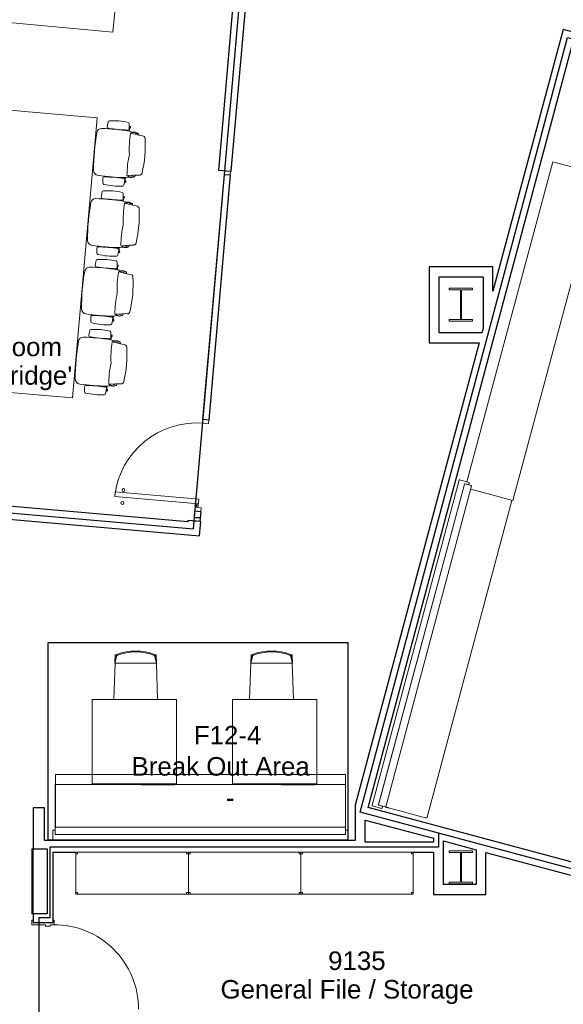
# Model space of a CAD drawing. Header units: inches. Extents: x -1 to 4727, y -3 to 1727.
# Tile 154 of 163: x 4154 to 4386, y 924 to 1344. Entities that reach past the tile are written whole.
import ezdxf

# ---------------------------------------------------------------- set-up
doc = ezdxf.new("R2010")
doc.units = ezdxf.units.IN
doc.header["$LTSCALE"] = 42
doc.header["$MEASUREMENT"] = 0
doc.layers.get('0').update_dxf_attribs({"linetype": 'CONTINUOUS'})
for name, color, linetype in [('I-DOOR', 9, 'CONTINUOUS'), ('I-EQPM', 8, 'CONTINUOUS'), ('I-FURN', 8, 'CONTINUOUS'), ('I-FURN-CHAR', 9, 'CONTINUOUS'), ('I-FURN-CONF', 9, 'CONTINUOUS'), ('I-FURN-FILE', 9, 'CONTINUOUS'), ('I-GLAZ', 8, 'CONTINUOUS'), ('I-WALL', 8, 'CONTINUOUS'), ('Room Names & IDs', 7, 'CONTINUOUS'), ('S-COLS', 7, 'CONTINUOUS'), ('triLabelLayer', 7, 'CONTINUOUS'), ('triSpaceLayer', 7, 'CONTINUOUS')]:
    doc.layers.add(name, color=color, linetype=linetype)
doc.styles.add('PDF Helvetica', font='Helvetica.ttf')
doc.styles.get("Standard").update_dxf_attribs({"font": 'romans.shx'})

# ---------------------------------------------------------------- blocks, each defined once
blk = doc.blocks.new('Rectangular Mullion - IOC - Typical-7565934-FURNITURE PLAN - FLOOR 09 - EAST')
at = {"lineweight": 18}
for p, q in [((-0.78125, 1.25), (0.78125, 1.25)), ((-0.78125, -1.25), (-0.78125, 1.25)), ((0.78125, 1.25), (0.78125, -1.25)), ((0.78125, -1.25), (-0.78125, -1.25))]:
    blk.add_line(p, q, dxfattribs=at)
blk = doc.blocks.new('Rectangular Mullion - IOC - Typical-7565959-FURNITURE PLAN - FLOOR 09 - EAST')
at = {"lineweight": 18}
for p, q in [((-1.5625, 1.25), (0, 1.25)), ((-1.5625, -1.25), (-1.5625, 1.25)), ((0, 1.25), (0, -1.25)), ((0, -1.25), (-1.5625, -1.25))]:
    blk.add_line(p, q, dxfattribs=at)
blk = doc.blocks.new('Community Table - Cisco 10_ x 5_ _BAR HEIGHT_-2740604-FURNITURE PLAN - FLOOR 09 - EAST')
at = {"lineweight": 9}
for p, q in [((30, 60), (-30, 60)), ((-30, 60), (-30, -60)), ((30, -60), (30, 60)), ((-30, -60), (30, -60))]:
    blk.add_line(p, q, dxfattribs=at)
blk = doc.blocks.new('Credenza - Generic - 12_ Credenza-2908344-FURNITURE PLAN - FLOOR 09 - EAST')
at = {"lineweight": 9}
for p, q in [((72, 19), (-69.33, 19)), ((72, 19), (-69.33, 19)), ((72, -2), (72, 19)), ((72, -2), (72, 19)), ((-72, 16.63), (-72, -2)), ((-72, 16.63), (-72, -2)), ((-72, -2), (72, -2)), ((-72, -2), (72, -2))]:
    blk.add_line(p, q, dxfattribs=at)
blk = doc.blocks.new('Banquette - Single - Upholstered Only - 12_ Bench-3495639-FURNITURE PLAN - FLOOR 09 - EAST')
at = {"lineweight": 9}
for p, q in [((-72, 23.75), (-72, 19.75)), ((71.75, 24), (-71.75, 24)), ((-71, 21.23), (-71, 18.34)), ((-71, 19.75), (-71, 21.11)), ((70.83, 21.36), (-70.87, 21.36)), ((-70.75, 21.36), (70.75, 21.36)), ((71, 18.36), (71, 21.2)), ((71, 21.11), (71, 19.75)), ((72, 19.75), (72, 23.75)), ((-71.75, 19.5), (-71.25, 19.5)), ((-70.88, 18.22), (70.85, 18.22)), ((71.25, 19.5), (71.75, 19.5)), ((-71, 0.57), (-71, 0.5)), ((-71, 0.54), (-71, 0.57)), ((-71, 0.5), (-71, 0.54)), ((-71, 0.37), (-71, 0.45)), ((-70.62, 0), (69.33, 0))]:
    blk.add_line(p, q, dxfattribs=at)
at = {"lineweight": 9, "flags": 128}
for points in [[(-71, 18.3), (-71, 18.14), (-71, 17.98), (-71, 17.81), (-71, 17.64), (-71, 17.46), (-71, 17.28), (-71, 17.1), (-71, 16.92), (-71, 16.73), (-71, 16.55), (-71, 16.49)], [(-71, 16.49), (-71, 15.87), (-71, 15.24), (-71, 14.9)], [(-71, 14.9), (-71, 12.53), (-71, 10.17), (-71, 7.79), (-71, 5.42), (-71, 3.99)], [(-71, 3.99), (-71, 3.42), (-71, 2.86), (-71, 2.31), (-71, 1.75), (-71, 1.21), (-71, 0.67), (-71, 0.58)], [(-71, 0.58), (-71, 0.58), (-71, 0.57), (-71, 0.56), (-71, 0.55), (-71, 0.54), (-71, 0.53), (-71, 0.52), (-71, 0.51), (-71, 0.51), (-71, 0.5), (-71, 0.49), (-71, 0.48), (-71, 0.48), (-71, 0.47), (-71, 0.47), (-71, 0.46), (-71, 0.45), (-71, 0.45), (-71, 0.44), (-71, 0.44), (-71, 0.44), (-71, 0.43), (-71, 0.43), (-71, 0.43), (-71, 0.42), (-71, 0.42), (-71, 0.42)], [(-71, 0.56), (-71, 0.57), (-71, 0.58)], [(-71, 0.45), (-71, 0.45), (-71, 0.45), (-71, 0.45), (-71, 0.46), (-71, 0.46), (-71, 0.46), (-71, 0.47), (-71, 0.47), (-71, 0.48), (-71, 0.48), (-71, 0.49), (-71, 0.5)], [(-71, 0.42), (-71, 0.4), (-71, 0.39), (-71, 0.38), (-71, 0.38), (-71, 0.37)], [(-70.62, 0), (-70.64, 0), (-70.65, 0), (-70.67, 0), (-70.68, 0), (-70.7, 0.01), (-70.71, 0.01), (-70.73, 0.01), (-70.74, 0.02), (-70.76, 0.02), (-70.77, 0.03), (-70.78, 0.04), (-70.8, 0.04), (-70.81, 0.05), (-70.82, 0.06), (-70.84, 0.07), (-70.85, 0.07), (-70.86, 0.08), (-70.87, 0.09), (-70.88, 0.1), (-70.89, 0.11), (-70.9, 0.12), (-70.91, 0.14), (-70.92, 0.15), (-70.93, 0.16), (-70.94, 0.17), (-70.95, 0.19), (-70.96, 0.2), (-70.96, 0.21), (-70.97, 0.23), (-70.97, 0.24), (-70.98, 0.25), (-70.98, 0.27), (-70.99, 0.28), (-70.99, 0.3), (-70.99, 0.31), (-71, 0.33), (-71, 0.34), (-71, 0.36), (-71, 0.37), (-71, 0.37)]]:
    blk.add_lwpolyline(points, dxfattribs=at)
at = {"lineweight": 9}
for centre, radius, start, end in [((-71.75, 23.75), 0.25, 90, 180), ((-70.75, 21.11), 0.25, 90, 180), ((-70.87, 21.23), 0.13, 90, 180), ((70.75, 21.11), 0.25, 360, 90), ((70.83, 21.2), 0.168, 360, 90), ((71.75, 23.75), 0.25, 0, 90), ((-71.75, 19.75), 0.25, 180, 270), ((-71.25, 19.75), 0.25, 270, 0), ((-70.88, 18.34), 0.12, 180, 270), ((70.85, 18.36), 0.145, 270, 0), ((71.25, 19.75), 0.25, 180, 270), ((71.75, 19.75), 0.25, 270, 0)]:
    blk.add_arc(centre, radius, start, end, dxfattribs=at)
blk = doc.blocks.new('Door CW - Single - Offset Pivot Hinge - Single Swing - w Rails - Default - Interior CISCO-V10-FURNITURE PLAN - FLOOR 09 - EAST')
at = {"lineweight": 9}
for p, q in [((14.38, -35.92), (14.38, 0)), ((14.38, 0), (16.38, 0)), ((16.38, -35.92), (16.38, 0)), ((17.19, -1.5), (17.19, 0)), ((16.44, -0.75), (17.94, -0.75)), ((14.38, -35.92), (16.38, -35.92))]:
    blk.add_line(p, q, dxfattribs=at)
for centre, radius in [((17.19, -0.75), 0.75), ((13.38, -32.42), 0.625), ((18.88, -32.42), 0.625)]:
    blk.add_circle(centre, radius, dxfattribs=at)
blk.add_arc((17.19, -0.75), 35.19, 180, 268.2697, dxfattribs=at)
blk = doc.blocks.new('Shelving - Open - Use Type Catalog - 18_-2887609-FURNITURE PLAN - FLOOR 09 - EAST')
at = {"lineweight": 9}
for p, q in [((22.36, 18.87), (-25.64, 18.87)), ((-25.64, 18.87), (-25.64, 0.87)), ((-25.64, 18.87), (22.36, 18.87)), ((-25.64, 0.87), (-25.64, 18.87)), ((-24.89, 18.12), (-25.64, 18.12)), ((-24.89, 18.87), (-24.89, 18.12)), ((21.61, 18.12), (21.61, 18.87)), ((22.36, 18.12), (21.61, 18.12)), ((22.36, 0.87), (22.36, 18.87)), ((22.36, 18.87), (22.36, 0.87)), ((-25.64, 1.62), (-24.89, 1.62)), ((22.36, 0.87), (-25.64, 0.87)), ((-24.89, 1.62), (-24.89, 0.87)), ((21.61, 1.62), (22.36, 1.62)), ((21.61, 0.87), (21.61, 1.62))]:
    blk.add_line(p, q, dxfattribs=at)
blk = doc.blocks.new('Chair - Task - Steelcase - Think - Stool - 3D Knit Back_Adjustable Arm_Casters-3027476-FURNITURE PLAN - FLOOR 09 - EAST')
at = {"lineweight": 9}
for p, q in [((-10.62, 15.37), (-12.67, 15.15)), ((11.46, 15.37), (13.5, 15.15)), ((-9.65, 8.49), (-9.85, 8.45)), ((10.54, 8.48), (10.68, 8.45)), ((-10.56, 5.93), (-12.79, 6.2)), ((-11.62, 6.06), (-11.57, 5.73)), ((-10.87, 5.8), (-10.94, 5.64)), ((-9.48, 5.91), (-10.27, 5.78)), ((-8.2, 2.14), (-8.58, 4.56)), ((9.08, 2.14), (9.46, 4.56)), ((10.36, 5.9), (11.1, 5.78)), ((11.4, 5.93), (13.63, 6.2)), ((11.7, 5.8), (11.77, 5.64)), ((12.46, 6.06), (12.41, 5.73)), ((-8.88, 1.86), (-8.73, 2.99)), ((-8.88, 1.86), (-8.11, 1.7)), ((9.77, 1.86), (8.99, 1.7)), ((9.77, 1.86), (9.61, 2.99))]:
    blk.add_line(p, q, dxfattribs=at)
for centre, radius, start, end in [((66.23, 12.35), 75.98, 176.1144, 184.8412), ((-7.33, 17.35), 2.25, 95.1265, 176.1144), ((0.54, -70.34), 90.29, 84.8585, 95.1265), ((8.45, 17.59), 2, 4.0641, 84.8585), ((-65.35, 12.35), 75.98, 355.1588, 4.0641), ((14.87, 10.49), 28.36, 171.5303, 187.8153), ((-12.61, 14.58), 0.579, 96, 171.5303), ((-10.56, 14.78), 0.591, 3.9812, 96), ((-73.5, 10.4), 63.68, 356.4365, 3.9812), ((74.33, 10.4), 63.68, 176.0188, 183.5635), ((11.4, 14.78), 0.591, 84, 176.0188), ((13.44, 14.58), 0.579, 8.4697, 84), ((-14.04, 10.49), 28.36, 352.1847, 8.4697), ((-12.73, 6.7), 0.5, 187.8153, 263), ((-11.24, 5.78), 0.334, 189, 335), ((-10.52, 7.39), 1.63, 236.4509, 279), ((-10.5, 6.48), 0.554, 263, 356.4365), ((-3.69, 6.43), 5.81, 184.8412, 204.0667), ((-5.21, 3.58), 4.05, 167.1263, 205.0026), ((17.52, -1.85), 27.19, 166.3357, 169.6552), ((-8.74, 4.53), 0.164, 9, 166.3357), ((-8.37, 4.84), 0.395, 114.8942, 201.6557), ((-5.11, -36.94), 42.28, 82.4083, 94.6433), ((6.06, -36.94), 42.28, 85.3567, 97.5917), ((9.62, 4.53), 0.164, 13.6643, 171), ((9.32, 4.84), 0.395, 338.3443, 65.1058), ((6.1, 3.58), 4.05, 334.9974, 12.8737), ((-16.64, -1.85), 27.19, 10.3448, 13.6643), ((4.58, 6.43), 5.81, 335.9333, 355.1588), ((11.33, 6.48), 0.554, 183.5635, 277), ((11.36, 7.39), 1.63, 261, 303.5491), ((12.08, 5.78), 0.334, 205, 351), ((13.57, 6.7), 0.5, 277, 352.1847), ((-8.59, 2.97), 0.141, 19.5985, 172), ((-16.13, 0.28), 8.15, 358.3022, 19.5985), ((-6.84, 0.01), 1.14, 178.3022, 262.0081), ((7.62, 0.1), 1.25, 277.8891, 1.1223), ((17.02, 0.28), 8.15, 160.4015, 181.1223), ((9.47, 2.97), 0.141, 8, 160.4015), ((0.44, 51.88), 53.53, 262.0081, 277.8891)]:
    blk.add_arc(centre, radius, start, end, dxfattribs=at)
blk = doc.blocks.new('FHC Fire Hose Cabinet - 27_ x 6_ x 26_-6120001-FURNITURE PLAN - FLOOR 09 - EAST')
at = {"lineweight": 9}
for p, q in [((-18.19, 4.25), (-18.19, 4.75)), ((-18.19, 4.75), (9.56, 4.75)), ((-18.19, 4.5), (9.56, 4.5)), ((-18.19, 4.5), (-18.19, 4.25)), ((-18.19, -1.75), (-18.19, 4.25)), ((-18.19, 4.25), (9.56, 4.25)), ((9.56, 4.25), (-18.19, 4.25)), ((9.56, 4.75), (9.56, 4.25)), ((9.56, 4.25), (9.56, 4.5)), ((9.56, 4.25), (9.56, -1.75)), ((9.56, -1.75), (-18.19, -1.75))]:
    blk.add_line(p, q, dxfattribs=at)
blk = doc.blocks.new('Banquette - Single - Upholstered Only-28in - 10_-6_-6257108-FURNITURE PLAN - FLOOR 09 - EAST')
at = {"lineweight": 9}
for p, q in [((-61.88, 4.27), (62, 4.27)), ((-61.88, -18.22), (-61.88, 4.27)), ((-46.23, 4.27), (-61.88, 4.27)), ((-61.88, 4.27), (-61.88, -0.21)), ((13.77, 4.27), (-10.23, 4.27)), ((62, 4.27), (49.77, 4.27)), ((62, 4.27), (62, -18.22)), ((62, -0.5), (62, 4.27)), ((-25.48, 0), (-61.62, 0)), ((34.52, 0), (-10.98, 0)), ((61.63, 0), (49.02, 0)), ((-62, -0.45), (-62, -0.37)), ((-62, -0.54), (-62, -0.5)), ((-62, -0.5), (-62, -0.57)), ((62, -0.37), (62, -0.45)), ((62, -0.5), (62, -0.54)), ((62, -0.57), (62, -0.5)), ((-63, -23.75), (-63, -19.75)), ((-62.75, -19.5), (-62.25, -19.5)), ((-62, -21.23), (-62, -18.34)), ((-62, -19.75), (-62, -21.11)), ((-61.88, -18.22), (61.85, -18.22)), ((62, -18.36), (62, -21.2)), ((62, -21.11), (62, -19.75)), ((62.25, -19.5), (62.75, -19.5)), ((63, -19.75), (63, -23.75)), ((61.83, -21.36), (-61.87, -21.36)), ((-61.75, -21.36), (61.75, -21.36))]:
    blk.add_line(p, q, dxfattribs=at)
at = {"lineweight": 9, "flags": 128}
for points in [[(-62, -0.37), (-62, -0.36), (-62, -0.35), (-62, -0.33), (-62, -0.32), (-61.99, -0.3), (-61.99, -0.29), (-61.99, -0.27), (-61.98, -0.26), (-61.98, -0.24), (-61.97, -0.23), (-61.96, -0.22), (-61.96, -0.2), (-61.95, -0.19), (-61.94, -0.18), (-61.93, -0.16), (-61.93, -0.15), (-61.92, -0.14), (-61.91, -0.13), (-61.9, -0.12), (-61.89, -0.11), (-61.88, -0.1), (-61.86, -0.09), (-61.85, -0.08), (-61.84, -0.07), (-61.83, -0.06), (-61.81, -0.05), (-61.8, -0.04), (-61.79, -0.04), (-61.77, -0.03), (-61.76, -0.03), (-61.75, -0.02), (-61.73, -0.02), (-61.72, -0.01), (-61.7, -0.01), (-61.69, -0.01), (-61.67, 0), (-61.66, 0), (-61.64, 0), (-61.63, 0), (-61.62, 0)], [(61.63, 0), (61.64, 0), (61.65, 0), (61.67, 0), (61.68, 0), (61.7, -0.01), (61.71, -0.01), (61.73, -0.01), (61.74, -0.02), (61.76, -0.02), (61.77, -0.03), (61.78, -0.04), (61.8, -0.04), (61.81, -0.05), (61.82, -0.06), (61.84, -0.07), (61.85, -0.07), (61.86, -0.08), (61.87, -0.09), (61.88, -0.1), (61.89, -0.11), (61.9, -0.12), (61.91, -0.14), (61.92, -0.15), (61.93, -0.16), (61.94, -0.17), (61.95, -0.19), (61.96, -0.2), (61.96, -0.21), (61.97, -0.23), (61.97, -0.24), (61.98, -0.25), (61.98, -0.27), (61.99, -0.28), (61.99, -0.3), (61.99, -0.31), (62, -0.33), (62, -0.34), (62, -0.36), (62, -0.37), (62, -0.37)], [(-62, -0.37), (-62, -0.38), (-62, -0.38), (-62, -0.4), (-62, -0.41), (-62, -0.42)], [(-62, -0.42), (-62, -0.42), (-62, -0.42), (-62, -0.43), (-62, -0.43), (-62, -0.43), (-62, -0.44), (-62, -0.44), (-62, -0.45), (-62, -0.45), (-62, -0.46), (-62, -0.46), (-62, -0.47), (-62, -0.47), (-62, -0.48), (-62, -0.49), (-62, -0.49), (-62, -0.5), (-62, -0.51), (-62, -0.52), (-62, -0.53), (-62, -0.53), (-62, -0.54), (-62, -0.55), (-62, -0.56), (-62, -0.57), (-62, -0.58), (-62, -0.58)], [(-62, -0.5), (-62, -0.49), (-62, -0.49), (-62, -0.48), (-62, -0.47), (-62, -0.47), (-62, -0.46), (-62, -0.46), (-62, -0.46), (-62, -0.45), (-62, -0.45), (-62, -0.45), (-62, -0.45), (-62, -0.45)], [(-62, -0.58), (-62, -1.12), (-62, -1.67), (-62, -2.22), (-62, -2.78), (-62, -3.34), (-62, -3.9), (-62, -3.99)], [(-62, -3.99), (-62, -6.35), (-62, -8.72), (-62, -11.1), (-62, -13.46), (-62, -14.9)], [(62, -0.42), (62, -0.4), (62, -0.39), (62, -0.38), (62, -0.38), (62, -0.37)], [(62, -0.58), (62, -0.58), (62, -0.57), (62, -0.56), (62, -0.55), (62, -0.54), (62, -0.53), (62, -0.52), (62, -0.51), (62, -0.51), (62, -0.5), (62, -0.49), (62, -0.48), (62, -0.48), (62, -0.47), (62, -0.47), (62, -0.46), (62, -0.45), (62, -0.45), (62, -0.44), (62, -0.44), (62, -0.44), (62, -0.43), (62, -0.43), (62, -0.43), (62, -0.42), (62, -0.42), (62, -0.42)], [(62, -0.45), (62, -0.45), (62, -0.45), (62, -0.45), (62, -0.46), (62, -0.46), (62, -0.46), (62, -0.47), (62, -0.47), (62, -0.48), (62, -0.48), (62, -0.49), (62, -0.5)], [(62, -3.99), (62, -3.42), (62, -2.86), (62, -2.31), (62, -1.75), (62, -1.21), (62, -0.67), (62, -0.58)], [(62, -14.9), (62, -12.53), (62, -10.17), (62, -7.79), (62, -5.42), (62, -3.99)], [(-62, -14.9), (-62, -15.52), (-62, -16.14), (-62, -16.49)], [(-62, -16.49), (-62, -16.67), (-62, -16.86), (-62, -17.04), (-62, -17.23), (-62, -17.41), (-62, -17.58), (-62, -17.75), (-62, -17.92), (-62, -18.09), (-62, -18.25), (-62, -18.34)], [(62, -16.49), (62, -15.87), (62, -15.24), (62, -14.9)], [(62, -18.36), (62, -18.3), (62, -18.14), (62, -17.98), (62, -17.81), (62, -17.64), (62, -17.46), (62, -17.28), (62, -17.1), (62, -16.92), (62, -16.73), (62, -16.55), (62, -16.49)]]:
    blk.add_lwpolyline(points, dxfattribs=at)
at = {"lineweight": 9}
for centre, radius, start, end in [((-62.75, -19.75), 0.25, 90, 180), ((-62.25, -19.75), 0.25, 360, 90), ((-61.88, -18.34), 0.12, 90, 180), ((61.85, -18.36), 0.145, 360, 90), ((62.25, -19.75), 0.25, 90, 180), ((62.75, -19.75), 0.25, 360, 90), ((-62.75, -23.75), 0.25, 180, 270), ((-61.75, -21.11), 0.25, 180, 270), ((-61.87, -21.23), 0.13, 180, 270), ((61.75, -21.11), 0.25, 270, 0), ((61.83, -21.2), 0.168, 270, 0), ((62.75, -23.75), 0.25, 270, 0)]:
    blk.add_arc(centre, radius, start, end, dxfattribs=at)
blk = doc.blocks.new('Chair - Armless 02 - blue-V311-FURNITURE PLAN - FLOOR 09 - EAST')
at = {"lineweight": 9}
for p, q in [((-9.37, 6.64), (-8.83, -8.89)), ((8.83, -8.89), (9.37, 6.64)), ((-8.07, -12.15), (-8.86, -8.8)), ((-8.86, -10.37), (-8.86, -8.8)), ((-8.86, -10.37), (-8.07, -12.57)), ((8.83, -8.89), (-8.83, -8.89)), ((-8.71, -12.33), (-8.77, -10.63)), ((-8.16, -12.31), (-8.71, -12.33)), ((-8.07, -12.15), (-8.07, -12.57)), ((8.07, -12.15), (8.86, -8.8)), ((8.07, -12.57), (8.86, -10.37)), ((8.07, -12.57), (8.07, -12.15)), ((8.16, -12.31), (8.71, -12.33)), ((8.77, -10.63), (8.71, -12.33)), ((8.86, -8.8), (8.86, -10.37))]:
    blk.add_line(p, q, dxfattribs=at)
for radius, start, end in [(23.23, 249.6681, 290.3319), (23.62, 250.0216, 289.9784)]:
    blk.add_arc((0, 9.64), radius, start, end, dxfattribs=at)
blk = doc.blocks.new('Desk - Rectangular - 36_ X 36_ TABLE-5498809-FURNITURE PLAN - FLOOR 09 - EAST')
at = {"lineweight": 9}
for p, q in [((48, 33), (12, 33)), ((12, 33), (12, -3)), ((48, -3), (48, 33)), ((12, -3), (48, -3)), ((32.75, -3.5), (32.75, -3)), ((47.25, -3.5), (32.75, -3.5)), ((47.25, -3), (47.25, -3.5))]:
    blk.add_line(p, q, dxfattribs=at)
blk = doc.blocks.new('Credenza - Generic - Single Salamander 2-21_5_ deep-5351222-FURNITURE PLAN - FLOOR 09 - EAST')
at = {"lineweight": 9}
for p, q in [((-32.5, 19.5), (-32.5, -2)), ((32.5, 19.5), (-32.5, 19.5)), ((32.5, 19.5), (-32.5, 19.5)), ((-32.5, 19.5), (-32.5, -2)), ((32.5, -2), (32.5, 19.5)), ((32.5, -2), (32.5, 19.5)), ((-32.5, -2), (32.5, -2)), ((-32.5, -2), (32.5, -2))]:
    blk.add_line(p, q, dxfattribs=at)
blk = doc.blocks.new('W-Wide Flange-Column - W12X50-3765322-FURNITURE PLAN - FLOOR 09 - EAST')
at = {"lineweight": 18}
for p, q in [((5, 7), (-5, 7)), ((-5, 7), (-5, 6.29)), ((-5, 6.29), (-0.22, 6.29)), ((-0.22, 6.29), (-0.22, -6.29)), ((0.22, -6.29), (0.22, 6.29)), ((0.22, 6.29), (5, 6.29)), ((5, 6.29), (5, 7)), ((-0.22, -6.29), (-5, -6.29)), ((-5, -6.29), (-5, -7)), ((-5, -7), (5, -7)), ((5, -6.29), (0.22, -6.29)), ((5, -7), (5, -6.29))]:
    blk.add_line(p, q, dxfattribs=at)
blk = doc.blocks.new('W-Wide Flange-Column - W12X50-2731372-FURNITURE PLAN - FLOOR 09 - EAST')
at = {"lineweight": 18}
for p, q in [((5, 7), (-5, 7)), ((-5, 7), (-5, 6.29)), ((-5, 6.29), (-0.22, 6.29)), ((-0.22, 6.29), (-0.22, -6.29)), ((0.22, -6.29), (0.22, 6.29)), ((0.22, 6.29), (5, 6.29)), ((5, 6.29), (5, 7)), ((-0.22, -6.29), (-5, -6.29)), ((-5, -6.29), (-5, -7)), ((-5, -7), (5, -7)), ((5, -6.29), (0.22, -6.29)), ((5, -7), (5, -6.29))]:
    blk.add_line(p, q, dxfattribs=at)
blk = doc.blocks.new('columns')
at = {"layer": 'S-COLS'}
for name, p in [('W-Wide Flange-Column - W12X50-3765322-FURNITURE PLAN - FLOOR 09 - EAST', (4809.64, 802)), ('W-Wide Flange-Column - W12X50-2731372-FURNITURE PLAN - FLOOR 09 - EAST', (4809.64, 562))]:
    blk.add_blockref(name, p, dxfattribs=at)

msp = doc.modelspace()

# ---------------------------------------------------------------- linework, layer by layer
at = {"layer": 'I-DOOR', "lineweight": 18}
for p, q in [((4158.93, 957.49), (4158.93, 959.49)), ((4158.93, 959.49), (4159.43, 959.49)), ((4159.43, 959.49), (4159.43, 958.49)), ((4159.43, 958.49), (4167.93, 958.49)), ((4167.93, 959.49), (4168.43, 959.49)), ((4167.93, 958.49), (4167.93, 959.49)), ((4168.43, 959.49), (4168.43, 957.49)), ((4164.68, 957.49), (4158.93, 957.49)), ((4164.68, 956.87), (4164.68, 957.49)), ((4166.68, 956.87), (4164.68, 956.87)), ((4166.68, 957.49), (4166.68, 956.87)), ((4168.43, 957.49), (4166.68, 957.49))]:
    msp.add_line(p, q, dxfattribs=at)
at = {"layer": 'I-DOOR', "lineweight": 9}
msp.add_arc((4168.43, 921.49), 36, 0, 90.2053, dxfattribs=at)
at = {"layer": 'I-GLAZ'}
msp.add_lwpolyline([(4241.07, 1277.59), (4243.56, 1277.38), (4234.41, 1172.8), (4231.92, 1173.02), (4241.07, 1277.59)], dxfattribs=at)
at = {"layer": 'I-WALL'}
for p, q in [((4244.01, 1278.91), (4252.36, 1374.33)), ((4245.3, 1356.72), (4238.53, 1279.39)), ((4385.61, 1339.43), (4355.69, 1227.77)), ((4624.15, 1275.51), (4385.61, 1339.43)), ((4302.37, 1007.54), (4389.5, 1332.69)), ((4238.53, 1279.39), (4244.01, 1278.91)), ((4328.44, 1238.19), (4328.44, 1205.81)), ((4355.69, 1238.19), (4328.44, 1238.19)), ((4355.69, 1227.77), (4355.69, 1238.19)), ((4332.69, 1210.06), (4332.69, 1233.94)), ((4332.69, 1233.94), (4351.44, 1233.94)), ((4351.44, 1233.94), (4351.44, 1211.91)), ((4350.94, 1210.06), (4332.69, 1210.06)), ((4351.44, 1211.91), (4350.94, 1210.06)), ((4349.8, 1205.81), (4296.94, 1008.5)), ((4328.44, 1205.81), (4349.8, 1205.81)), ((4225.4, 1129.33), (4055.68, 1144.18)), ((4049.73, 1139.18), (4230.4, 1123.37)), ((4225.46, 1129.96), (4225.4, 1129.33)), ((4230.94, 1129.48), (4225.46, 1129.96)), ((4230.4, 1123.37), (4230.94, 1129.48)), ((4296.94, 1008.5), (4296.94, 993.37)), ((4164.3, 1007.37), (4159.43, 1007.37)), ((4159.43, 1007.37), (4159.43, 989.9)), ((4164.3, 993.37), (4164.3, 1007.37)), ((4530.29, 946.47), (4302.37, 1007.54)), ((4301.19, 1002.16), (4330.31, 994.36)), ((4301.19, 992.74), (4301.19, 1002.16)), ((4296.94, 993.37), (4164.3, 993.37)), ((4330.31, 992.74), (4301.19, 992.74)), ((4330.31, 994.36), (4330.31, 992.74)), ((4334.56, 993.22), (4348.44, 989.5)), ((4334.56, 974.63), (4334.56, 993.22)), ((4159.43, 989.9), (4165.43, 989.9)), ((4165.43, 989.9), (4165.43, 962.15)), ((4167.93, 988.49), (4177.69, 988.49)), ((4167.93, 958.49), (4167.93, 988.49)), ((4321.69, 988.49), (4330.31, 988.49)), ((4330.31, 988.49), (4330.31, 970.38)), ((4348.44, 989.5), (4348.44, 974.63)), ((4352.69, 988.36), (4529.47, 940.99)), ((4352.69, 970.38), (4352.69, 988.36)), ((4348.44, 974.63), (4334.56, 974.63)), ((4330.31, 970.38), (4352.69, 970.38)), ((4165.43, 962.15), (4159.43, 962.15)), ((4159.43, 962.15), (4159.43, 958.49)), ((4159.43, 958.49), (4167.93, 958.49))]:
    msp.add_line(p, q, dxfattribs=at)
for points in [[(4228.27, 1131.28), (4230.76, 1131.06), (4230.63, 1129.5), (4228.2, 1129.72), (4228.27, 1131.28)], [(4228.51, 1134.04), (4231, 1133.82), (4230.76, 1131.06), (4228.27, 1131.28), (4228.51, 1134.04)]]:
    msp.add_lwpolyline(points, dxfattribs=at)
at = {"layer": 'triSpaceLayer'}
for points in [[(4052.71, 1141.68), (4227.9, 1126.35), (4248.25, 1358.91), (4073.2, 1374.33)], [(4532.23, 943.1), (4298.98, 1005.49), (4387.55, 1336.06), (4620.78, 1273.57)], [(4293.81, 993.62), (4165.85, 993.62), (4165.85, 1077.86), (4293.81, 1077.86)], [(4520.34, 896.56), (4532.23, 943.1), (4332.44, 996.54), (4332.44, 990.62), (4166.63, 990.62), (4166.63, 960.43), (4161.86, 960.43), (4161.86, 915.87), (4335.49, 915.87), (4335.49, 896.56)]]:
    msp.add_lwpolyline(points, close=True, dxfattribs=at)

# ---------------------------------------------------------------- block references
at = {"layer": 'I-DOOR', "rotation": 264.9999999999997}
msp.add_blockref('Door CW - Single - Offset Pivot Hinge - Single Swing - w Rails - Default - Interior CISCO-V10-FURNITURE PLAN - FLOOR 09 - EAST', (4231.46, 1153.42), dxfattribs=at)
at = {"layer": 'I-DOOR', "lineweight": 9, "xscale": -1, "rotation": 264.9999999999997}
for p in [(4233.1, 1172.13), (4229.83, 1134.71)]:
    msp.add_blockref('Rectangular Mullion - IOC - Typical-7565934-FURNITURE PLAN - FLOOR 09 - EAST', p, dxfattribs=at)
at = {"layer": 'I-EQPM', "lineweight": 9, "rotation": 90}
msp.add_blockref('FHC Fire Hose Cabinet - 27_ x 6_ x 26_-6120001-FURNITURE PLAN - FLOOR 09 - EAST', (4163.68, 980.34), dxfattribs=at)
at = {"layer": 'I-FURN'}
for name, p in [('Desk - Rectangular - 36_ X 36_ TABLE-5498809-FURNITURE PLAN - FLOOR 09 - EAST', (4172.58, 1020.62)), ('Desk - Rectangular - 36_ X 36_ TABLE-5498809-FURNITURE PLAN - FLOOR 09 - EAST', (4232.58, 1020.62)), ('Banquette - Single - Upholstered Only-28in - 10_-6_-6257108-FURNITURE PLAN - FLOOR 09 - EAST', (4230.81, 1017.37))]:
    msp.add_blockref(name, p, dxfattribs=at)
at = {"layer": 'I-FURN-CHAR', "rotation": 180}
for p in [(4203.21, 1060.26), (4261.21, 1060.26)]:
    msp.add_blockref('Chair - Armless 02 - blue-V311-FURNITURE PLAN - FLOOR 09 - EAST', p, dxfattribs=at)
at = {"layer": 'I-FURN-CONF'}
for name, p, rotation in [('Credenza - Generic - Single Salamander 2-21_5_ deep-5351222-FURNITURE PLAN - FLOOR 09 - EAST', (4161.3, 1343.25), 354.8076016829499), ('Community Table - Cisco 10_ x 5_ _BAR HEIGHT_-2740604-FURNITURE PLAN - FLOOR 09 - EAST', (4151.61, 1244.64), 175.0000000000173), ('Chair - Task - Steelcase - Think - Stool - 3D Knit Back_Adjustable Arm_Casters-3027476-FURNITURE PLAN - FLOOR 09 - EAST', (4205.41, 1285.22), 85.0637550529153), ('Credenza - Generic - 12_ Credenza-2908344-FURNITURE PLAN - FLOOR 09 - EAST', (4380.88, 1208.49), 75.00000000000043), ('Chair - Task - Steelcase - Think - Stool - 3D Knit Back_Adjustable Arm_Casters-3027476-FURNITURE PLAN - FLOOR 09 - EAST', (4202.83, 1255.34), 85.0637550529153), ('Chair - Task - Steelcase - Think - Stool - 3D Knit Back_Adjustable Arm_Casters-3027476-FURNITURE PLAN - FLOOR 09 - EAST', (4200.24, 1226.09), 85.0637550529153), ('Chair - Task - Steelcase - Think - Stool - 3D Knit Back_Adjustable Arm_Casters-3027476-FURNITURE PLAN - FLOOR 09 - EAST', (4197.59, 1196.21), 85.0637550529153), ('Banquette - Single - Upholstered Only - 12_ Bench-3495639-FURNITURE PLAN - FLOOR 09 - EAST', (4345.84, 1071.57), 74.99999999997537)]:
    msp.add_blockref(name, p, dxfattribs=dict(at, rotation=rotation))
at = {"layer": 'I-FURN-FILE', "rotation": 180}
for p in [(4200.04, 989.36), (4248.04, 989.36), (4296.04, 989.36)]:
    msp.add_blockref('Shelving - Open - Use Type Catalog - 18_-2887609-FURNITURE PLAN - FLOOR 09 - EAST', p, dxfattribs=at)
at = {"layer": 'I-GLAZ', "xscale": -1, "rotation": 264.9999999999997}
msp.add_blockref('Rectangular Mullion - IOC - Typical-7565959-FURNITURE PLAN - FLOOR 09 - EAST', (4242.45, 1279.04), dxfattribs=at)
at = {"layer": 'S-COLS'}
msp.add_blockref('columns', (-467.63, 420), dxfattribs=at)

# ---------------------------------------------------------------- texts
at = {"layer": 'Room Names & IDs', "attachment_point": 4, "style": 'PDF Helvetica'}
for s, insert, char_height in [('Conference Room', (4082.17, 1203.97), 7.9024), ("'Throgs Neck Bridge'", (4074.39, 1190.64), 7.9024), ('F12-4', (4228, 1038.34), 7.902), ('Break Out Area', (4201.42, 1025.01), 7.9024), ('-', (4241.67, 1011.68), 7.9), ('9135', (4285.32, 942.09), 7.902), ('General File / Storage', (4239.4, 928.76), 7.9024)]:
    msp.add_mtext(s, dxfattribs=dict(at, insert=insert, char_height=char_height))
at = {"layer": 'triLabelLayer', "color": 7, "char_height": 10, "attachment_point": 5}
for insert in [(4229.83, 1035.74), (4285.32, 939.8)]:
    msp.add_mtext('{\\fSansSerif;\\H0.01;}', dxfattribs=dict(at, insert=insert))

doc.saveas('drawing.dxf')
